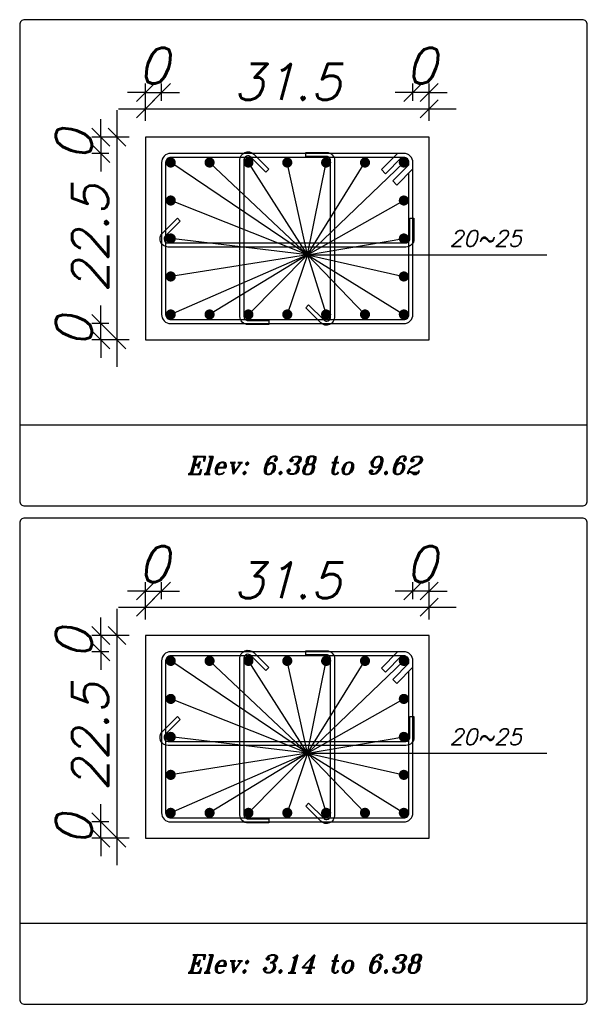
# Model space of a CAD drawing. Header units: inches. Extents: x 826 to 1034, y 702 to 834.
# Tile 16 of 93: x 926.16 to 929.32, y 718.63 to 724.12. Entities that reach past the tile are written whole.
import ezdxf
from ezdxf.enums import TextEntityAlignment as Align

# ---------------------------------------------------------------- set-up
doc = ezdxf.new("R2010")
doc.units = ezdxf.units.IN
doc.header["$MEASUREMENT"] = 0
doc.layers.add('SAZE_DRAWINGS', color=7, linetype='Continuous')
doc.styles.add('SAZE_STYLE', font='romansp.shx', dxfattribs={"oblique": 15})
doc.styles.add('SAZE_STYLE1', font='romant.shx', dxfattribs={"oblique": 15})
doc.dimstyles.new('SAZE_DIM_STYLE', dxfattribs={"dimtxt": 0.2, "dimasz": 0.2, "dimexe": 0.1, "dimexo": 0.05, "dimgap": 0.05, "dimtad": 0, "dimzin": 0, "dimdsep": 46, "dimtxsty": 'SAZE_STYLE', "dimcen": 0.09, "dimclrd": 2, "dimclre": 2, "dimclrt": 3, "dimadec": 0, "dimazin": 0, "dimtfac": 1, "dimtdec": 4, "dimtix": 1, "dimtmove": 1, "dimatfit": 3, "dimfxl": 1, "dimtolj": 1, "dimtzin": 0, "dimarcsym": 0})

# ---------------------------------------------------------------- blocks, each defined once
blk = doc.blocks.new('_Oblique')
at = {"color": 0, "linetype": 'ByBlock', "lineweight": -2}
blk.add_line((-0.5, -0.5), (0.5, 0.5), dxfattribs=at)
blk = doc.blocks.new('*D3816')
at = {"layer": 'Defpoints', "color": 0, "transparency": 16777216}
for p in [(926.9485, 720.9372), (926.8582, 720.892), (926.9485, 720.892)]:
    blk.add_point(p, dxfattribs=at)
at = {"layer": 'SAZE_DRAWINGS', "color": 2, "lineweight": -2, "transparency": 16777216}
for p, q in [((926.8582, 720.892), (926.8582, 720.9872)), ((926.9485, 720.892), (926.9485, 720.9872)), ((926.8582, 720.9372), (926.7582, 720.9372)), ((926.8582, 720.9372), (926.9485, 720.9372)), ((926.9485, 720.9372), (927.0485, 720.9372))]:
    blk.add_line(p, q, dxfattribs=at)
at = {"layer": 'SAZE_DRAWINGS', "color": 2, "lineweight": -2, "transparency": 16777216, "xscale": 0.1, "yscale": 0.1, "zscale": 0.1}
blk.add_blockref('_Oblique', (926.8582, 720.9372), dxfattribs=at)
at = {"layer": 'SAZE_DRAWINGS', "color": 2, "lineweight": -2, "transparency": 16777216, "xscale": 0.1, "yscale": 0.1, "zscale": 0.1, "rotation": 180}
blk.add_blockref('_Oblique', (926.9485, 720.9372), dxfattribs=at)
at = {"layer": 'SAZE_DRAWINGS', "color": 3, "transparency": 16777216, "insert": (926.9034, 721.0872), "char_height": 0.2, "attachment_point": 5, "style": 'SAZE_STYLE'}
blk.add_mtext('\\A1;0', dxfattribs=at)
blk = doc.blocks.new('*D3817')
at = {"layer": 'Defpoints', "color": 0, "transparency": 16777216}
for p in [(928.439, 720.8469), (926.8582, 720.7791), (928.439, 720.7791)]:
    blk.add_point(p, dxfattribs=at)
at = {"layer": 'SAZE_DRAWINGS', "color": 2, "lineweight": -2, "transparency": 16777216}
for p, q in [((926.8582, 720.7791), (926.8582, 720.8969)), ((928.439, 720.7791), (928.439, 720.8969)), ((926.7082, 720.8469), (928.589, 720.8469))]:
    blk.add_line(p, q, dxfattribs=at)
at = {"layer": 'SAZE_DRAWINGS', "color": 2, "lineweight": -2, "transparency": 16777216, "xscale": 0.1, "yscale": 0.1, "zscale": 0.1, "rotation": 180}
blk.add_blockref('_Oblique', (926.8582, 720.8469), dxfattribs=at)
at = {"layer": 'SAZE_DRAWINGS', "color": 2, "lineweight": -2, "transparency": 16777216, "xscale": 0.1, "yscale": 0.1, "zscale": 0.1}
blk.add_blockref('_Oblique', (928.439, 720.8469), dxfattribs=at)
at = {"layer": 'SAZE_DRAWINGS', "color": 3, "transparency": 16777216, "insert": (927.6486, 720.9969), "char_height": 0.2, "attachment_point": 5, "style": 'SAZE_STYLE'}
blk.add_mtext('\\A1;31.5', dxfattribs=at)
blk = doc.blocks.new('*D3818')
at = {"layer": 'Defpoints', "color": 0, "transparency": 16777216}
for p in [(928.3487, 720.9372), (928.3487, 720.892), (928.439, 720.892)]:
    blk.add_point(p, dxfattribs=at)
at = {"layer": 'SAZE_DRAWINGS', "color": 2, "lineweight": -2, "transparency": 16777216}
for p, q in [((928.3487, 720.892), (928.3487, 720.9872)), ((928.439, 720.892), (928.439, 720.9872)), ((928.3487, 720.9372), (928.2487, 720.9372)), ((928.439, 720.9372), (928.3487, 720.9372)), ((928.439, 720.9372), (928.539, 720.9372))]:
    blk.add_line(p, q, dxfattribs=at)
at = {"layer": 'SAZE_DRAWINGS', "color": 2, "lineweight": -2, "transparency": 16777216, "xscale": 0.1, "yscale": 0.1, "zscale": 0.1}
blk.add_blockref('_Oblique', (928.3487, 720.9372), dxfattribs=at)
at = {"layer": 'SAZE_DRAWINGS', "color": 2, "lineweight": -2, "transparency": 16777216, "xscale": 0.1, "yscale": 0.1, "zscale": 0.1, "rotation": 180}
blk.add_blockref('_Oblique', (928.439, 720.9372), dxfattribs=at)
at = {"layer": 'SAZE_DRAWINGS', "color": 3, "transparency": 16777216, "insert": (928.3939, 721.0872), "char_height": 0.2, "attachment_point": 5, "style": 'SAZE_STYLE'}
blk.add_mtext('\\A1;0', dxfattribs=at)
blk = doc.blocks.new('*D3819')
at = {"layer": 'Defpoints', "color": 0, "transparency": 16777216}
for p in [(926.6098, 719.65), (926.655, 719.65), (926.655, 719.5596)]:
    blk.add_point(p, dxfattribs=at)
at = {"layer": 'SAZE_DRAWINGS', "color": 2, "lineweight": -2, "transparency": 16777216}
for p, q in [((926.6098, 719.65), (926.6098, 719.75)), ((926.655, 719.65), (926.5598, 719.65)), ((926.6098, 719.5596), (926.6098, 719.65)), ((926.655, 719.5596), (926.5598, 719.5596)), ((926.6098, 719.5596), (926.6098, 719.4596))]:
    blk.add_line(p, q, dxfattribs=at)
at = {"layer": 'SAZE_DRAWINGS', "color": 2, "lineweight": -2, "transparency": 16777216, "xscale": 0.1, "yscale": 0.1, "zscale": 0.1}
for p, rotation in [((926.6098, 719.65), 270), ((926.6098, 719.5596), 90)]:
    blk.add_blockref('_Oblique', p, dxfattribs=dict(at, rotation=rotation))
at = {"layer": 'SAZE_DRAWINGS', "color": 3, "transparency": 16777216, "insert": (926.4598, 719.6048), "char_height": 0.2, "attachment_point": 5, "rotation": 90, "style": 'SAZE_STYLE'}
blk.add_mtext('\\A1;0', dxfattribs=at)
blk = doc.blocks.new('*D3820')
at = {"layer": 'Defpoints', "color": 0, "transparency": 16777216}
for p in [(926.7001, 720.6888), (926.7679, 720.6888), (926.7679, 719.5596)]:
    blk.add_point(p, dxfattribs=at)
at = {"layer": 'SAZE_DRAWINGS', "color": 2, "lineweight": -2, "transparency": 16777216}
for p, q in [((926.7001, 719.4096), (926.7001, 720.8388)), ((926.7679, 720.6888), (926.6501, 720.6888)), ((926.7679, 719.5596), (926.6501, 719.5596))]:
    blk.add_line(p, q, dxfattribs=at)
at = {"layer": 'SAZE_DRAWINGS', "color": 2, "lineweight": -2, "transparency": 16777216, "xscale": 0.1, "yscale": 0.1, "zscale": 0.1}
for p, rotation in [((926.7001, 720.6888), 90), ((926.7001, 719.5596), 270)]:
    blk.add_blockref('_Oblique', p, dxfattribs=dict(at, rotation=rotation))
at = {"layer": 'SAZE_DRAWINGS', "color": 3, "transparency": 16777216, "insert": (926.5501, 720.1242), "char_height": 0.2, "attachment_point": 5, "rotation": 90, "style": 'SAZE_STYLE'}
blk.add_mtext('\\A1;22.5', dxfattribs=at)
blk = doc.blocks.new('*D3821')
at = {"layer": 'Defpoints', "color": 0, "transparency": 16777216}
for p in [(926.655, 720.6888), (926.6098, 720.5985), (926.655, 720.5985)]:
    blk.add_point(p, dxfattribs=at)
at = {"layer": 'SAZE_DRAWINGS', "color": 2, "lineweight": -2, "transparency": 16777216}
for p, q in [((926.6098, 720.6888), (926.6098, 720.7888)), ((926.655, 720.6888), (926.5598, 720.6888)), ((926.6098, 720.6888), (926.6098, 720.5985)), ((926.655, 720.5985), (926.5598, 720.5985)), ((926.6098, 720.5985), (926.6098, 720.4985))]:
    blk.add_line(p, q, dxfattribs=at)
at = {"layer": 'SAZE_DRAWINGS', "color": 2, "lineweight": -2, "transparency": 16777216, "xscale": 0.1, "yscale": 0.1, "zscale": 0.1}
for p, rotation in [((926.6098, 720.6888), 270), ((926.6098, 720.5985), 90)]:
    blk.add_blockref('_Oblique', p, dxfattribs=dict(at, rotation=rotation))
at = {"layer": 'SAZE_DRAWINGS', "color": 3, "transparency": 16777216, "insert": (926.4598, 720.6436), "char_height": 0.2, "attachment_point": 5, "rotation": 90, "style": 'SAZE_STYLE'}
blk.add_mtext('\\A1;0', dxfattribs=at)
blk = doc.blocks.new('*D3840')
at = {"layer": 'Defpoints', "color": 0, "transparency": 16777216}
for p in [(926.9485, 723.7149), (926.8582, 723.6697), (926.9485, 723.6697)]:
    blk.add_point(p, dxfattribs=at)
at = {"layer": 'SAZE_DRAWINGS', "color": 2, "lineweight": -2, "transparency": 16777216}
for p, q in [((926.8582, 723.7149), (926.7582, 723.7149)), ((926.8582, 723.6697), (926.8582, 723.7649)), ((926.8582, 723.7149), (926.9485, 723.7149)), ((926.9485, 723.6697), (926.9485, 723.7649)), ((926.9485, 723.7149), (927.0485, 723.7149))]:
    blk.add_line(p, q, dxfattribs=at)
at = {"layer": 'SAZE_DRAWINGS', "color": 2, "lineweight": -2, "transparency": 16777216, "xscale": 0.1, "yscale": 0.1, "zscale": 0.1}
blk.add_blockref('_Oblique', (926.8582, 723.7149), dxfattribs=at)
at = {"layer": 'SAZE_DRAWINGS', "color": 2, "lineweight": -2, "transparency": 16777216, "xscale": 0.1, "yscale": 0.1, "zscale": 0.1, "rotation": 180}
blk.add_blockref('_Oblique', (926.9485, 723.7149), dxfattribs=at)
at = {"layer": 'SAZE_DRAWINGS', "color": 3, "transparency": 16777216, "insert": (926.9034, 723.8649), "char_height": 0.2, "attachment_point": 5, "style": 'SAZE_STYLE'}
blk.add_mtext('\\A1;0', dxfattribs=at)
blk = doc.blocks.new('*D3841')
at = {"layer": 'Defpoints', "color": 0, "transparency": 16777216}
for p in [(928.439, 723.6246), (926.8582, 723.5568), (928.439, 723.5568)]:
    blk.add_point(p, dxfattribs=at)
at = {"layer": 'SAZE_DRAWINGS', "color": 2, "lineweight": -2, "transparency": 16777216}
for p, q in [((926.8582, 723.5568), (926.8582, 723.6746)), ((928.439, 723.5568), (928.439, 723.6746)), ((926.7082, 723.6246), (928.589, 723.6246))]:
    blk.add_line(p, q, dxfattribs=at)
at = {"layer": 'SAZE_DRAWINGS', "color": 2, "lineweight": -2, "transparency": 16777216, "xscale": 0.1, "yscale": 0.1, "zscale": 0.1, "rotation": 180}
blk.add_blockref('_Oblique', (926.8582, 723.6246), dxfattribs=at)
at = {"layer": 'SAZE_DRAWINGS', "color": 2, "lineweight": -2, "transparency": 16777216, "xscale": 0.1, "yscale": 0.1, "zscale": 0.1}
blk.add_blockref('_Oblique', (928.439, 723.6246), dxfattribs=at)
at = {"layer": 'SAZE_DRAWINGS', "color": 3, "transparency": 16777216, "insert": (927.6486, 723.7746), "char_height": 0.2, "attachment_point": 5, "style": 'SAZE_STYLE'}
blk.add_mtext('\\A1;31.5', dxfattribs=at)
blk = doc.blocks.new('*D3842')
at = {"layer": 'Defpoints', "color": 0, "transparency": 16777216}
for p in [(928.3487, 723.7149), (928.3487, 723.6697), (928.439, 723.6697)]:
    blk.add_point(p, dxfattribs=at)
at = {"layer": 'SAZE_DRAWINGS', "color": 2, "lineweight": -2, "transparency": 16777216}
for p, q in [((928.3487, 723.7149), (928.2487, 723.7149)), ((928.3487, 723.6697), (928.3487, 723.7649)), ((928.439, 723.7149), (928.3487, 723.7149)), ((928.439, 723.6697), (928.439, 723.7649)), ((928.439, 723.7149), (928.539, 723.7149))]:
    blk.add_line(p, q, dxfattribs=at)
at = {"layer": 'SAZE_DRAWINGS', "color": 2, "lineweight": -2, "transparency": 16777216, "xscale": 0.1, "yscale": 0.1, "zscale": 0.1}
blk.add_blockref('_Oblique', (928.3487, 723.7149), dxfattribs=at)
at = {"layer": 'SAZE_DRAWINGS', "color": 2, "lineweight": -2, "transparency": 16777216, "xscale": 0.1, "yscale": 0.1, "zscale": 0.1, "rotation": 180}
blk.add_blockref('_Oblique', (928.439, 723.7149), dxfattribs=at)
at = {"layer": 'SAZE_DRAWINGS', "color": 3, "transparency": 16777216, "insert": (928.3939, 723.8649), "char_height": 0.2, "attachment_point": 5, "style": 'SAZE_STYLE'}
blk.add_mtext('\\A1;0', dxfattribs=at)
blk = doc.blocks.new('*D3843')
at = {"layer": 'Defpoints', "color": 0, "transparency": 16777216}
for p in [(926.6098, 722.4277), (926.655, 722.4277), (926.655, 722.3373)]:
    blk.add_point(p, dxfattribs=at)
at = {"layer": 'SAZE_DRAWINGS', "color": 2, "lineweight": -2, "transparency": 16777216}
for p, q in [((926.6098, 722.4277), (926.6098, 722.5277)), ((926.655, 722.4277), (926.5598, 722.4277)), ((926.6098, 722.3373), (926.6098, 722.4277)), ((926.655, 722.3373), (926.5598, 722.3373)), ((926.6098, 722.3373), (926.6098, 722.2373))]:
    blk.add_line(p, q, dxfattribs=at)
at = {"layer": 'SAZE_DRAWINGS', "color": 2, "lineweight": -2, "transparency": 16777216, "xscale": 0.1, "yscale": 0.1, "zscale": 0.1}
for p, rotation in [((926.6098, 722.4277), 270), ((926.6098, 722.3373), 90)]:
    blk.add_blockref('_Oblique', p, dxfattribs=dict(at, rotation=rotation))
at = {"layer": 'SAZE_DRAWINGS', "color": 3, "transparency": 16777216, "insert": (926.4598, 722.3825), "char_height": 0.2, "attachment_point": 5, "rotation": 90, "style": 'SAZE_STYLE'}
blk.add_mtext('\\A1;0', dxfattribs=at)
blk = doc.blocks.new('*D3844')
at = {"layer": 'Defpoints', "color": 0, "transparency": 16777216}
for p in [(926.7001, 723.4665), (926.7679, 723.4665), (926.7679, 722.3373)]:
    blk.add_point(p, dxfattribs=at)
at = {"layer": 'SAZE_DRAWINGS', "color": 2, "lineweight": -2, "transparency": 16777216}
for p, q in [((926.7001, 722.1873), (926.7001, 723.6165)), ((926.7679, 723.4665), (926.6501, 723.4665)), ((926.7679, 722.3373), (926.6501, 722.3373))]:
    blk.add_line(p, q, dxfattribs=at)
at = {"layer": 'SAZE_DRAWINGS', "color": 2, "lineweight": -2, "transparency": 16777216, "xscale": 0.1, "yscale": 0.1, "zscale": 0.1}
for p, rotation in [((926.7001, 723.4665), 90), ((926.7001, 722.3373), 270)]:
    blk.add_blockref('_Oblique', p, dxfattribs=dict(at, rotation=rotation))
at = {"layer": 'SAZE_DRAWINGS', "color": 3, "transparency": 16777216, "insert": (926.5501, 722.9019), "char_height": 0.2, "attachment_point": 5, "rotation": 90, "style": 'SAZE_STYLE'}
blk.add_mtext('\\A1;22.5', dxfattribs=at)
blk = doc.blocks.new('*D3845')
at = {"layer": 'Defpoints', "color": 0, "transparency": 16777216}
for p in [(926.655, 723.4665), (926.6098, 723.3762), (926.655, 723.3762)]:
    blk.add_point(p, dxfattribs=at)
at = {"layer": 'SAZE_DRAWINGS', "color": 2, "lineweight": -2, "transparency": 16777216}
for p, q in [((926.6098, 723.4665), (926.6098, 723.5665)), ((926.655, 723.4665), (926.5598, 723.4665)), ((926.6098, 723.4665), (926.6098, 723.3762)), ((926.655, 723.3762), (926.5598, 723.3762)), ((926.6098, 723.3762), (926.6098, 723.2762))]:
    blk.add_line(p, q, dxfattribs=at)
at = {"layer": 'SAZE_DRAWINGS', "color": 2, "lineweight": -2, "transparency": 16777216, "xscale": 0.1, "yscale": 0.1, "zscale": 0.1}
for p, rotation in [((926.6098, 723.4665), 270), ((926.6098, 723.3762), 90)]:
    blk.add_blockref('_Oblique', p, dxfattribs=dict(at, rotation=rotation))
at = {"layer": 'SAZE_DRAWINGS', "color": 3, "transparency": 16777216, "insert": (926.4598, 723.4213), "char_height": 0.2, "attachment_point": 5, "rotation": 90, "style": 'SAZE_STYLE'}
blk.add_mtext('\\A1;0', dxfattribs=at)

msp = doc.modelspace()

# ---------------------------------------------------------------- linework, layer by layer
at = {"layer": 'SAZE_DRAWINGS', "color": 2}
for p, q in [((927.7615, 722.8116), (926.9994, 723.3253)), ((927.7615, 722.8116), (927.2158, 723.3253)), ((927.7615, 722.8116), (927.4322, 723.3253)), ((927.7615, 722.8116), (927.6486, 723.3253)), ((927.7615, 722.8116), (927.865, 723.3253)), ((927.7615, 722.8116), (928.0815, 723.3253)), ((927.7615, 722.8116), (928.2979, 723.3253)), ((927.7615, 722.8116), (926.9994, 723.1136)), ((927.7615, 722.8116), (928.2979, 723.1136)), ((927.7615, 722.8116), (926.9994, 722.9019)), ((927.7615, 722.8116), (928.2979, 722.9019)), ((927.7615, 722.8116), (926.9994, 722.4785)), ((927.7615, 722.8116), (926.9994, 722.6902)), ((927.7615, 722.8116), (927.2158, 722.4785)), ((927.7615, 722.8116), (927.4322, 722.4785)), ((927.7615, 722.8116), (927.6486, 722.4785)), ((927.7615, 722.8116), (929.0939, 722.8116)), ((927.7615, 722.8116), (927.865, 722.4785)), ((927.7615, 722.8116), (928.0815, 722.4785)), ((927.7615, 722.8116), (928.2979, 722.4785)), ((927.7615, 722.8116), (928.2979, 722.6902)), ((927.7615, 720.0339), (926.9994, 720.5476)), ((927.7615, 720.0339), (927.2158, 720.5476)), ((927.7615, 720.0339), (927.4322, 720.5476)), ((927.7615, 720.0339), (927.6486, 720.5476)), ((927.7615, 720.0339), (927.865, 720.5476)), ((927.7615, 720.0339), (928.0815, 720.5476)), ((927.7615, 720.0339), (928.2979, 720.5476)), ((927.7615, 720.0339), (926.9994, 720.3359)), ((927.7615, 720.0339), (928.2979, 720.3359)), ((927.7615, 720.0339), (926.9994, 720.1242)), ((927.7615, 720.0339), (928.2979, 720.1242)), ((927.7615, 720.0339), (926.9994, 719.7008)), ((927.7615, 720.0339), (926.9994, 719.9125)), ((927.7615, 720.0339), (927.2158, 719.7008)), ((927.7615, 720.0339), (927.4322, 719.7008)), ((927.7615, 720.0339), (927.6486, 719.7008)), ((927.7615, 720.0339), (929.0939, 720.0339)), ((927.7615, 720.0339), (927.865, 719.7008)), ((927.7615, 720.0339), (928.0815, 719.7008)), ((927.7615, 720.0339), (928.2979, 719.7008)), ((927.7615, 720.0339), (928.2979, 719.9125))]:
    msp.add_line(p, q, dxfattribs=at)
at = {"layer": 'SAZE_DRAWINGS', "color": 8}
for p, q in [((926.1581, 721.8631), (929.3198, 721.8631)), ((926.1581, 719.0854), (929.3198, 719.0854))]:
    msp.add_line(p, q, dxfattribs=at)
for points in [[(926.1864, 721.4114), (929.2915, 721.4114, 0.414214), (929.3198, 721.4397), (929.3198, 724.0932, 0.414214), (929.2915, 724.1214), (926.1864, 724.1214, 0.414214), (926.1581, 724.0932), (926.1581, 721.4397, 0.414214)], [(926.1864, 718.6337), (929.2915, 718.6337, 0.414214), (929.3198, 718.662), (929.3198, 721.3155, 0.414214), (929.2915, 721.3437), (926.1864, 721.3437, 0.414214), (926.1581, 721.3155), (926.1581, 718.662, 0.414214)]]:
    msp.add_lwpolyline(points, format="xyb", close=True, dxfattribs=at)
at = {"layer": 'SAZE_DRAWINGS', "color": 3}
for points in [[(926.8582, 722.3373), (928.439, 722.3373), (928.439, 723.4665), (926.8582, 723.4665)], [(926.8582, 719.5596), (928.439, 719.5596), (928.439, 720.6888), (926.8582, 720.6888)]]:
    msp.add_lwpolyline(points, close=True, dxfattribs=at)
at = {"layer": 'SAZE_DRAWINGS', "color": 4}
for points in [[(927.5451, 722.422), (927.43, 722.422, -0.414214), (927.3848, 722.4672), (927.3848, 723.3398, -0.668179), (927.4619, 723.3718), (927.5456, 723.2881), (927.5296, 723.2721), (927.4459, 723.3558, 0.668179), (927.4074, 723.3398), (927.4074, 722.4672, 0.414214), (927.43, 722.4446), (927.5451, 722.4446)], [(926.9994, 722.4277), (928.2979, 722.4277, 0.414214), (928.3487, 722.4785), (928.3487, 723.3253, 0.414214), (928.2979, 723.3762), (926.9994, 723.3762, 0.414214), (926.9485, 723.3253), (926.9485, 722.4785, 0.414214)], [(927.7521, 723.3818), (927.8673, 723.3818, -0.414214), (927.9125, 723.3366), (927.9125, 722.464, -0.668112), (927.8354, 722.4321), (927.7516, 722.5157), (927.7676, 722.5317), (927.8513, 722.448, 0.668112), (927.8899, 722.464), (927.8899, 723.3366, 0.414214), (927.8673, 723.3592), (927.7521, 723.3592)], [(928.3543, 723.0148), (928.3543, 722.8996, -0.414214), (928.3092, 722.8545), (926.9848, 722.8545, -0.668179), (926.9529, 722.9316), (927.0366, 723.0153), (927.0526, 722.9993), (926.9689, 722.9156, 0.668179), (926.9848, 722.8771), (928.3092, 722.8771, 0.414214), (928.3317, 722.8996), (928.3317, 723.0148)], [(926.9994, 719.65), (928.2979, 719.65, 0.414214), (928.3487, 719.7008), (928.3487, 720.5476, 0.414214), (928.2979, 720.5985), (926.9994, 720.5985, 0.414214), (926.9485, 720.5476), (926.9485, 719.7008, 0.414214)], [(927.5451, 719.6443), (927.43, 719.6443, -0.414214), (927.3848, 719.6895), (927.3848, 720.5621, -0.668179), (927.4619, 720.5941), (927.5456, 720.5104), (927.5296, 720.4944), (927.4459, 720.5781, 0.668179), (927.4074, 720.5621), (927.4074, 719.6895, 0.414214), (927.43, 719.6669), (927.5451, 719.6669)], [(927.7521, 720.6041), (927.8673, 720.6041, -0.414214), (927.9125, 720.5589), (927.9125, 719.6863, -0.668112), (927.8354, 719.6544), (927.7516, 719.738), (927.7676, 719.754), (927.8513, 719.6703, 0.668112), (927.8899, 719.6863), (927.8899, 720.5589, 0.414214), (927.8673, 720.5815), (927.7521, 720.5815)], [(928.3543, 720.2371), (928.3543, 720.1219, -0.414214), (928.3092, 720.0768), (926.9848, 720.0768, -0.668179), (926.9529, 720.1539), (927.0366, 720.2376), (927.0526, 720.2216), (926.9689, 720.1379, 0.668179), (926.9848, 720.0993), (928.3092, 720.0993, 0.414214), (928.3317, 720.1219), (928.3317, 720.2371)]]:
    msp.add_lwpolyline(points, format="xyb", close=True, dxfattribs=at)
at = {"layer": 'SAZE_DRAWINGS', "color": 6, "const_width": 0.0282}
for points in [[(926.9852, 723.3253, 1), (927.0135, 723.3253, 1)], [(927.2017, 723.3253, 1), (927.2299, 723.3253, 1)], [(927.4181, 723.3253, 1), (927.4463, 723.3253, 1)], [(927.6345, 723.3253, 1), (927.6627, 723.3253, 1)], [(927.8509, 723.3253, 1), (927.8791, 723.3253, 1)], [(928.0673, 723.3253, 1), (928.0956, 723.3253, 1)], [(928.2838, 723.3253, 1), (928.312, 723.3253, 1)], [(926.9852, 723.1136, 1), (927.0135, 723.1136, 1)], [(928.2838, 723.1136, 1), (928.312, 723.1136, 1)], [(926.9852, 722.9019, 1), (927.0135, 722.9019, 1)], [(928.2838, 722.9019, 1), (928.312, 722.9019, 1)], [(926.9852, 722.6902, 1), (927.0135, 722.6902, 1)], [(928.2838, 722.6902, 1), (928.312, 722.6902, 1)], [(926.9852, 722.4785, 1), (927.0135, 722.4785, 1)], [(927.2017, 722.4785, 1), (927.2299, 722.4785, 1)], [(927.4181, 722.4785, 1), (927.4463, 722.4785, 1)], [(927.6345, 722.4785, 1), (927.6627, 722.4785, 1)], [(927.8509, 722.4785, 1), (927.8791, 722.4785, 1)], [(928.0673, 722.4785, 1), (928.0956, 722.4785, 1)], [(928.2838, 722.4785, 1), (928.312, 722.4785, 1)], [(926.9852, 720.5476, 1), (927.0135, 720.5476, 1)], [(927.2017, 720.5476, 1), (927.2299, 720.5476, 1)], [(927.4181, 720.5476, 1), (927.4463, 720.5476, 1)], [(927.6345, 720.5476, 1), (927.6627, 720.5476, 1)], [(927.8509, 720.5476, 1), (927.8791, 720.5476, 1)], [(928.0673, 720.5476, 1), (928.0956, 720.5476, 1)], [(928.2838, 720.5476, 1), (928.312, 720.5476, 1)], [(926.9852, 720.3359, 1), (927.0135, 720.3359, 1)], [(928.2838, 720.3359, 1), (928.312, 720.3359, 1)], [(926.9852, 720.1242, 1), (927.0135, 720.1242, 1)], [(928.2838, 720.1242, 1), (928.312, 720.1242, 1)], [(926.9852, 719.9125, 1), (927.0135, 719.9125, 1)], [(928.2838, 719.9125, 1), (928.312, 719.9125, 1)], [(926.9852, 719.7008, 1), (927.0135, 719.7008, 1)], [(927.2017, 719.7008, 1), (927.2299, 719.7008, 1)], [(927.4181, 719.7008, 1), (927.4463, 719.7008, 1)], [(927.6345, 719.7008, 1), (927.6627, 719.7008, 1)], [(927.8509, 719.7008, 1), (927.8791, 719.7008, 1)], [(928.0673, 719.7008, 1), (928.0956, 719.7008, 1)], [(928.2838, 719.7008, 1), (928.312, 719.7008, 1)]]:
    msp.add_lwpolyline(points, format="xyb", close=True, dxfattribs=at)
at = {"layer": 'SAZE_DRAWINGS', "color": 4}
for points in [[(928.3261, 723.3129), (928.3261, 723.3253, 0.414214), (928.2979, 723.3536), (926.9994, 723.3536, 0.414214), (926.9711, 723.3253), (926.9711, 722.4785, 0.414214), (926.9994, 722.4503), (928.2979, 722.4503, 0.414214), (928.3261, 722.4785), (928.3261, 723.2678)], [(928.3261, 720.5352), (928.3261, 720.5476, 0.414214), (928.2979, 720.5759), (926.9994, 720.5759, 0.414214), (926.9711, 720.5476), (926.9711, 719.7008, 0.414214), (926.9994, 719.6725), (928.2979, 719.6725, 0.414214), (928.3261, 719.7008), (928.3261, 720.4901)]]:
    msp.add_lwpolyline(points, format="xyb", dxfattribs=at)
for points in [[(928.2855, 723.3536), (928.1951, 723.2632), (928.1725, 723.2858), (928.2629, 723.3762)], [(928.3261, 723.3129), (928.2358, 723.2226), (928.2584, 723.2), (928.3487, 723.2903)], [(928.2855, 720.5759), (928.1951, 720.4855), (928.1725, 720.5081), (928.2629, 720.5985)], [(928.3261, 720.5352), (928.2358, 720.4449), (928.2584, 720.4223), (928.3487, 720.5126)]]:
    msp.add_lwpolyline(points, dxfattribs=at)

# ---------------------------------------------------------------- texts
at = {"layer": 'SAZE_DRAWINGS', "color": 2, "style": 'SAZE_STYLE', "oblique": 15}
for p in [(928.5519, 722.8568), (928.5519, 720.079)]:
    msp.add_text('20~25', height=0.09033, dxfattribs=at).set_placement(p)
at = {"layer": 'SAZE_DRAWINGS', "color": 2, "style": 'SAZE_STYLE1', "oblique": 15}
for s, p in [('Elev: 6.38 to 9.62', (927.7389, 721.6373)), ('Elev: 3.14 to 6.38', (927.7389, 718.8596))]:
    msp.add_text(s, height=0.099365, dxfattribs=at).set_placement(p, align=Align.MIDDLE_CENTER)

# ---------------------------------------------------------------- dimensions: what is measured, and where the dimension line sits
at = {"layer": 'SAZE_DRAWINGS', "color": 2}
for base, p1, p2, override, picture, middle in [((926.9485, 723.7149), (926.8582, 723.6697), (926.9485, 723.6697), {"dimtxt": 0.2, "dimasz": 0.1, "dimexe": 0.05, "dimexo": 0, "dimgap": 0.05, "dimtad": 1, "dimtoh": 1, "dimdec": 1, "dimlfac": 20, "dimrnd": 4, "dimzin": 8, "dimblk": 'Oblique', "dimdle": 0.15, "dimclrd": 2, "dimclre": 2, "dimclrt": 3}, '*D3840', (926.9034, 723.8649)), ((928.3487, 723.7149), (928.439, 723.6697), (928.3487, 723.6697), {"dimtxt": 0.2, "dimasz": 0.1, "dimexe": 0.05, "dimexo": 0, "dimgap": 0.05, "dimtad": 1, "dimtoh": 1, "dimdec": 1, "dimlfac": 20, "dimrnd": 4, "dimzin": 8, "dimblk": 'Oblique', "dimdle": 0.15, "dimclrd": 2, "dimclre": 2, "dimclrt": 3}, '*D3842', (928.3939, 723.8649)), ((928.439, 723.6246), (926.8582, 723.5568), (928.439, 723.5568), {"dimtxt": 0.2, "dimasz": 0.1, "dimexe": 0.05, "dimexo": 0, "dimgap": 0.05, "dimtad": 1, "dimtoh": 1, "dimdec": 1, "dimlfac": 20, "dimrnd": 0.5, "dimzin": 8, "dimblk": 'Oblique', "dimdle": 0.15, "dimclrd": 2, "dimclre": 2, "dimclrt": 3}, '*D3841', (927.6486, 723.7746)), ((926.9485, 720.9372), (926.8582, 720.892), (926.9485, 720.892), {"dimtxt": 0.2, "dimasz": 0.1, "dimexe": 0.05, "dimexo": 0, "dimgap": 0.05, "dimtad": 1, "dimtoh": 1, "dimdec": 1, "dimlfac": 20, "dimrnd": 4, "dimzin": 8, "dimblk": 'Oblique', "dimdle": 0.15, "dimclrd": 2, "dimclre": 2, "dimclrt": 3}, '*D3816', (926.9034, 721.0872)), ((928.3487, 720.9372), (928.439, 720.892), (928.3487, 720.892), {"dimtxt": 0.2, "dimasz": 0.1, "dimexe": 0.05, "dimexo": 0, "dimgap": 0.05, "dimtad": 1, "dimtoh": 1, "dimdec": 1, "dimlfac": 20, "dimrnd": 4, "dimzin": 8, "dimblk": 'Oblique', "dimdle": 0.15, "dimclrd": 2, "dimclre": 2, "dimclrt": 3}, '*D3818', (928.3939, 721.0872)), ((928.439, 720.8469), (926.8582, 720.7791), (928.439, 720.7791), {"dimtxt": 0.2, "dimasz": 0.1, "dimexe": 0.05, "dimexo": 0, "dimgap": 0.05, "dimtad": 1, "dimtoh": 1, "dimdec": 1, "dimlfac": 20, "dimrnd": 0.5, "dimzin": 8, "dimblk": 'Oblique', "dimdle": 0.15, "dimclrd": 2, "dimclre": 2, "dimclrt": 3}, '*D3817', (927.6486, 720.9969))]:
    dim = msp.add_linear_dim(base=base, p1=p1, p2=p2, dimstyle='SAZE_DIM_STYLE', override=override, dxfattribs=at)
    dim.commit()
    dim.dimension.update_dxf_attribs({"geometry": picture, "text_midpoint": middle})
for base, p1, p2, override, picture, middle in [((926.7001, 723.4665), (926.7679, 722.3373), (926.7679, 723.4665), {"dimtxt": 0.2, "dimasz": 0.1, "dimexe": 0.05, "dimexo": 0, "dimgap": 0.05, "dimtad": 1, "dimtoh": 1, "dimdec": 1, "dimlfac": 20, "dimrnd": 0.5, "dimzin": 8, "dimblk": 'Oblique', "dimdle": 0.15, "dimclrd": 2, "dimclre": 2, "dimclrt": 3}, '*D3844', (926.5501, 722.9019)), ((926.6098, 723.3762), (926.655, 723.4665), (926.655, 723.3762), {"dimtxt": 0.2, "dimasz": 0.1, "dimexe": 0.05, "dimexo": 0, "dimgap": 0.05, "dimtad": 1, "dimtoh": 1, "dimdec": 1, "dimlfac": 20, "dimrnd": 4, "dimzin": 8, "dimblk": 'Oblique', "dimdle": 0.15, "dimclrd": 2, "dimclre": 2, "dimclrt": 3}, '*D3845', (926.4598, 723.4213)), ((926.6098, 722.4277), (926.655, 722.3373), (926.655, 722.4277), {"dimtxt": 0.2, "dimasz": 0.1, "dimexe": 0.05, "dimexo": 0, "dimgap": 0.05, "dimtad": 1, "dimtoh": 1, "dimdec": 1, "dimlfac": 20, "dimrnd": 4, "dimzin": 8, "dimblk": 'Oblique', "dimdle": 0.15, "dimclrd": 2, "dimclre": 2, "dimclrt": 3}, '*D3843', (926.4598, 722.3825)), ((926.7001, 720.6888), (926.7679, 719.5596), (926.7679, 720.6888), {"dimtxt": 0.2, "dimasz": 0.1, "dimexe": 0.05, "dimexo": 0, "dimgap": 0.05, "dimtad": 1, "dimtoh": 1, "dimdec": 1, "dimlfac": 20, "dimrnd": 0.5, "dimzin": 8, "dimblk": 'Oblique', "dimdle": 0.15, "dimclrd": 2, "dimclre": 2, "dimclrt": 3}, '*D3820', (926.5501, 720.1242)), ((926.6098, 720.5985), (926.655, 720.6888), (926.655, 720.5985), {"dimtxt": 0.2, "dimasz": 0.1, "dimexe": 0.05, "dimexo": 0, "dimgap": 0.05, "dimtad": 1, "dimtoh": 1, "dimdec": 1, "dimlfac": 20, "dimrnd": 4, "dimzin": 8, "dimblk": 'Oblique', "dimdle": 0.15, "dimclrd": 2, "dimclre": 2, "dimclrt": 3}, '*D3821', (926.4598, 720.6436)), ((926.6098, 719.65), (926.655, 719.5596), (926.655, 719.65), {"dimtxt": 0.2, "dimasz": 0.1, "dimexe": 0.05, "dimexo": 0, "dimgap": 0.05, "dimtad": 1, "dimtoh": 1, "dimdec": 1, "dimlfac": 20, "dimrnd": 4, "dimzin": 8, "dimblk": 'Oblique', "dimdle": 0.15, "dimclrd": 2, "dimclre": 2, "dimclrt": 3}, '*D3819', (926.4598, 719.6048))]:
    dim = msp.add_linear_dim(base=base, p1=p1, p2=p2, angle=90, dimstyle='SAZE_DIM_STYLE', override=override, dxfattribs=at)
    dim.commit()
    dim.dimension.update_dxf_attribs({"geometry": picture, "text_midpoint": middle})

doc.saveas('drawing.dxf')
